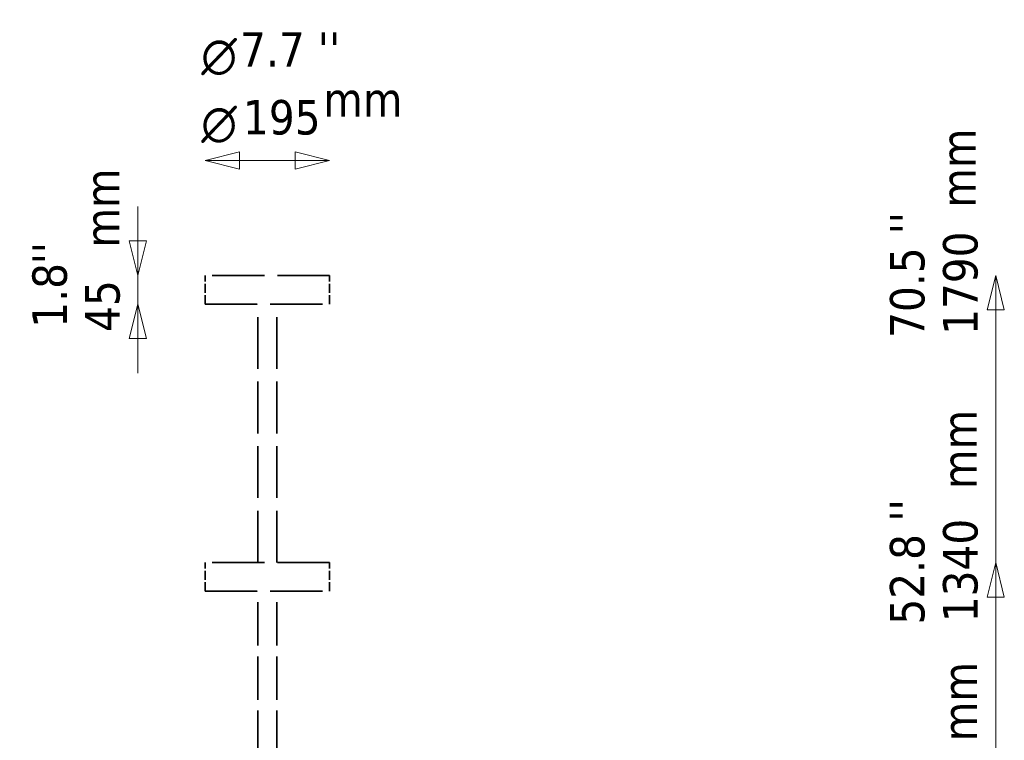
# Model space of a CAD drawing. Header units: millimetres. Extents: x 299 to 4712, y 776 to 3537.
# Tile 11 of 11: x 3169 to 4712, y 2366 to 3495. Entities that reach past the tile are written whole.
import ezdxf

# ---------------------------------------------------------------- set-up
doc = ezdxf.new("R2010")
doc.units = ezdxf.units.MM
doc.header["$LTSCALE"] = 18
doc.linetypes.add('DASHED', pattern=[0.2068, 0.1655, -0.0413])
for name, color, linetype, lineweight in [('Symbol (ISO)', 7, 'Continuous', 25), ('Widoczne (ISO)', 7, 'Continuous', 50), ('Wymiar (ISO)', 7, 'Continuous', 25)]:
    doc.layers.add(name, color=color, linetype=linetype, lineweight=lineweight)
doc.styles.add('Styl tekstu27', font='AIGDT___.TTF')
doc.styles.add('Tekst notatki (ISO)', font='tahoma.ttf')

msp = doc.modelspace()

# ---------------------------------------------------------------- linework, layer by layer
at = {"layer": 'Widoczne (ISO)', "linetype": 'DASHED', "lineweight": 35, "ltscale": 27.429014}
for p, q in [((3654.6, 3094.5), (3459.6, 3094.5)), ((3459.6, 3049.5), (3654.6, 3049.5)), ((3654.6, 2644.5), (3459.6, 2644.5)), ((3459.6, 2599.5), (3654.6, 2599.5))]:
    msp.add_line(p, q, dxfattribs=at)
at = {"layer": 'Widoczne (ISO)', "linetype": 'DASHED', "lineweight": 35, "ltscale": 4.759339}
for p, q in [((3459.6, 3049.5), (3459.6, 3094.5)), ((3654.6, 3049.5), (3654.6, 3094.5)), ((3459.6, 2599.5), (3459.6, 2644.5)), ((3654.6, 2599.5), (3654.6, 2644.5))]:
    msp.add_line(p, q, dxfattribs=at)
at = {"layer": 'Widoczne (ISO)', "linetype": 'DASHED', "lineweight": 35, "ltscale": 27.200193}
for p, q in [((3542.1, 2644.5), (3542.1, 3049.5)), ((3572.1, 2644.5), (3572.1, 3049.5))]:
    msp.add_line(p, q, dxfattribs=at)
at = {"layer": 'Widoczne (ISO)', "linetype": 'DASHED', "lineweight": 35, "ltscale": 22.83473}
for p, q in [((3542.1, 2344.5), (3542.1, 2599.5)), ((3572.1, 2344.5), (3572.1, 2599.5))]:
    msp.add_line(p, q, dxfattribs=at)
at = {"layer": 'Wymiar (ISO)', "lineweight": 18}
for p, q in [((3513.6, 3288), (3459.6, 3274.5)), ((3513.6, 3261), (3513.6, 3288)), ((3654.6, 3274.5), (3600.6, 3288)), ((3600.6, 3288), (3600.6, 3261)), ((3513.6, 3274.5), (3459.6, 3274.5)), ((3459.6, 3274.5), (3513.6, 3261)), ((3513.6, 3274.5), (3600.6, 3274.5)), ((3600.6, 3274.5), (3654.6, 3274.5)), ((3600.6, 3261), (3654.6, 3274.5)), ((3354, 3148.5), (3354, 3202.5)), ((3340.5, 3148.5), (3354, 3094.5)), ((3367.5, 3148.5), (3340.5, 3148.5)), ((3354, 3148.5), (3354, 3094.5)), ((3354, 3094.5), (3367.5, 3148.5)), ((3354, 3094.5), (3354, 3049.5)), ((4698.6, 3094.5), (4685.1, 3040.5)), ((4698.6, 3040.5), (4698.6, 3094.5)), ((4712.1, 3040.5), (4698.6, 3094.5)), ((3354, 3049.5), (3340.5, 2995.5)), ((3354, 2995.5), (3354, 3049.5)), ((3367.5, 2995.5), (3354, 3049.5)), ((4685.1, 3040.5), (4712.1, 3040.5)), ((4698.6, 3040.5), (4698.6, 1358.5)), ((3340.5, 2995.5), (3367.5, 2995.5)), ((3354, 2995.5), (3354, 2941.5)), ((4698.6, 2644.5), (4685.1, 2590.5)), ((4698.6, 2590.5), (4698.6, 2644.5)), ((4712.1, 2590.5), (4698.6, 2644.5)), ((4685.1, 2590.5), (4712.1, 2590.5)), ((4698.6, 2590.5), (4698.6, 1358.5))]:
    msp.add_line(p, q, dxfattribs=at)
at = {"layer": 'Wymiar (ISO)', "lineweight": 18, "flags": 128}
for points in [[(3513.6, 3288), (3459.6, 3274.5), (3513.6, 3261), (3513.6, 3288)], [(3600.6, 3261), (3654.6, 3274.5), (3600.6, 3288), (3600.6, 3261)], [(3340.5, 3148.5), (3354, 3094.5), (3367.5, 3148.5), (3340.5, 3148.5)], [(4712.1, 3040.5), (4698.6, 3094.5), (4685.1, 3040.5), (4712.1, 3040.5)], [(3367.5, 2995.5), (3354, 3049.5), (3340.5, 2995.5), (3367.5, 2995.5)], [(4712.1, 2590.5), (4698.6, 2644.5), (4685.1, 2590.5), (4712.1, 2590.5)]]:
    msp.add_lwpolyline(points, dxfattribs=at)
at = {"layer": 'Wymiar (ISO)'}
for points in [[(3513.6, 3288), (3459.6, 3274.5), (3513.6, 3261), (3513.6, 3288)], [(3600.6, 3261), (3654.6, 3274.5), (3600.6, 3288), (3600.6, 3261)], [(3340.5, 3148.5), (3354, 3094.5), (3367.5, 3148.5), (3340.5, 3148.5)], [(4712.1, 3040.5), (4698.6, 3094.5), (4685.1, 3040.5), (4712.1, 3040.5)], [(3367.5, 2995.5), (3354, 3049.5), (3340.5, 2995.5), (3367.5, 2995.5)], [(4712.1, 2590.5), (4698.6, 2644.5), (4685.1, 2590.5), (4712.1, 2590.5)]]:
    msp.add_solid(points, dxfattribs=at)

# ---------------------------------------------------------------- texts
at = {"layer": 'Symbol (ISO)', "insert": (3644.7, 3397.2), "char_height": 54, "width": 124.716, "attachment_point": 1, "style": 'Tekst notatki (ISO)'}
msp.add_mtext('\\fTahoma|b0|i0;mm', dxfattribs=at)
at = {"layer": 'Symbol (ISO)', "char_height": 54, "width": 124.716, "attachment_point": 1, "rotation": 90, "style": 'Tekst notatki (ISO)'}
for insert in [(4613.1, 3200.5), (3271.3, 3138.1), (4614.6, 2759.8), (4615.4, 2364.5)]:
    msp.add_mtext('\\fTahoma|b0|i0;mm', dxfattribs=dict(at, insert=insert))
at = {"layer": 'Wymiar (ISO)', "char_height": 54, "attachment_point": 7}
for s, insert, style in [('7.7', (3514.4, 3421.6), 'Tekst notatki (ISO)'), ("''", (3636.2, 3421.6), 'Tekst notatki (ISO)'), ('\\fAIGDT|b0|i0|p0;n', (3453.5, 3408), 'Styl tekstu27'), ('195', (3518.9, 3314.3), 'Tekst notatki (ISO)'), ('\\fAIGDT|b0|i0|p0;n', (3453.5, 3301.9), 'Styl tekstu27')]:
    msp.add_mtext(s, dxfattribs=dict(at, insert=insert, style=style))
at = {"layer": 'Wymiar (ISO)', "char_height": 54, "attachment_point": 7, "rotation": 90, "style": 'Tekst notatki (ISO)'}
for s, insert in [("''", (4586.8, 3158.9)), ('1790', (4671.1, 3001.2)), ("''", (3242.6, 3111.9)), ('70.5', (4587.9, 2996.6)), ('1.8', (3243.9, 3012.6)), ('45', (3326.6, 3006)), ("''", (4586.6, 2708.7)), ('1340', (4671.1, 2551)), ('52.8', (4587.9, 2547.3))]:
    msp.add_mtext(s, dxfattribs=dict(at, insert=insert))

doc.saveas('drawing.dxf')
